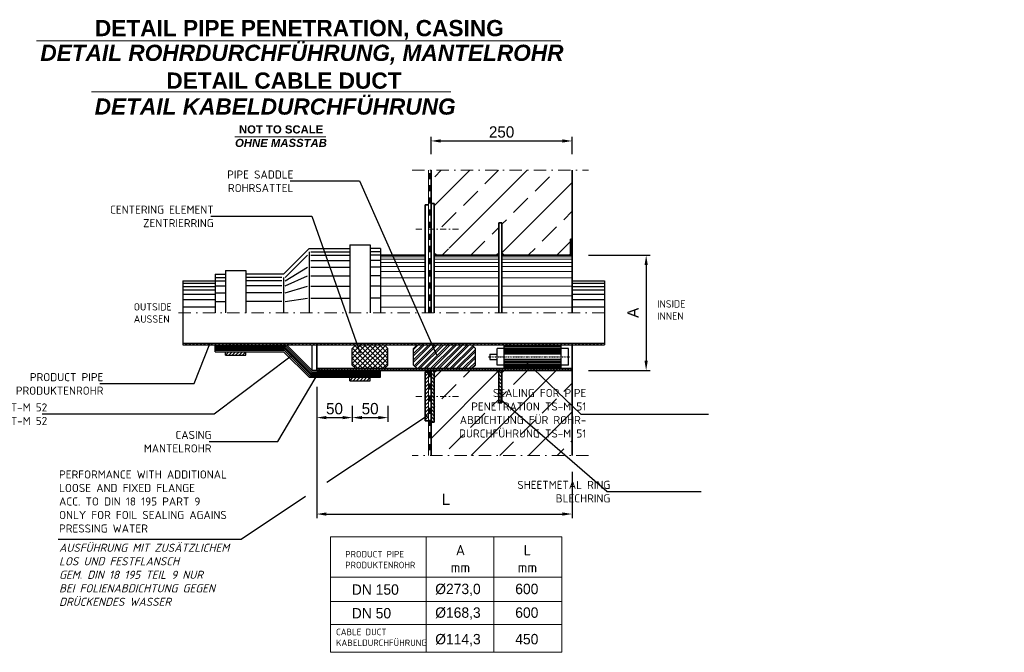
# Model space of a CAD drawing. Header units: millimetres. Extents: x -1700 to 30099, y -547 to 7576.
# Tile 4 of 14: x 3338 to 9412, y -547 to 3357. Entities that reach past the tile are written whole.
import ezdxf

# ---------------------------------------------------------------- set-up
doc = ezdxf.new("R2010")
doc.units = ezdxf.units.MM
for name, pattern in [('DASHDOT', [1, 0.5, -0.25, 0, -0.25]), ('STRICHPUNKT2', [0.5, 0.25, -0.125, 0, -0.125]), ('VERDECKT2', [0.1875, 0.125, -0.0625]), ('WJF-UNSICHTBAR', [0.25, 0.125, -0.125])]:
    doc.linetypes.add(name, pattern=pattern)
doc.layers.add('41', color=7, linetype='Continuous')
doc.layers.add('44', color=7, linetype='Continuous')
for name, color, linetype, lineweight in [('P-BSWANF', 7, 'Continuous', 18), ('P-ES-MD', 1, 'VERDECKT2', 18), ('P-MS250', 190, 'Continuous', 35), ('PDSMD', 7, 'Continuous', 18)]:
    doc.layers.add(name, color=color, linetype=linetype, lineweight=lineweight)
doc.styles.add('ROMANS', font='ROMANS', dxfattribs={"height": 0.2})
doc.dimstyles.new('Kopie von ISO-25', dxfattribs={"dimscale": 20, "dimtxt": 2.5, "dimasz": 3, "dimexe": 1.25, "dimexo": 0.625, "dimgap": 1, "dimtad": 1, "dimtxsty": 'Standard', "dimcen": 2.5, "dimadec": 0, "dimazin": 0, "dimtfac": 1, "dimtmove": 0, "dimatfit": 1, "dimfxl": 0, "dimarcsym": 0})

# ---------------------------------------------------------------- blocks, each defined once
blk = doc.blocks.new('*D37')
at = {"layer": 'DEFPOINTS', "color": 0, "ltscale": 50, "transparency": 16777216}
for p in [(5170.028475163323, 1192.688270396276), (6746.26104081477, 667.3297745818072), (6746.26104081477, 306.6352910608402)]:
    blk.add_point(p, dxfattribs=at)
at = {"layer": 'PDSMD', "color": 0, "lineweight": -2, "ltscale": 50, "transparency": 16777216}
for p, q in [((5170.028475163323, 1092.688270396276), (5170.028475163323, 281.6352910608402)), ((6746.26104081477, 567.3297745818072), (6746.26104081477, 281.6352910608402)), ((5230.028475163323, 306.6352910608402), (6686.26104081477, 306.6352910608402))]:
    blk.add_line(p, q, dxfattribs=at)
at = {"layer": 'PDSMD', "color": 0, "ltscale": 50, "transparency": 16777216}
for points in [[(5230.028475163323, 316.6352910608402), (5230.028475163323, 296.6352910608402), (5170.028475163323, 306.6352910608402)], [(6686.26104081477, 316.6352910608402), (6686.26104081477, 296.6352910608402), (6746.26104081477, 306.6352910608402)]]:
    blk.add_solid(points, dxfattribs=at)
at = {"layer": 'PDSMD', "color": 0, "ltscale": 50, "transparency": 16777216, "insert": (5966.685236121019, 397.2391006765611), "char_height": 70, "attachment_point": 5}
blk.add_mtext('L', dxfattribs=at)
blk = doc.blocks.new('*D38')
at = {"layer": 'DEFPOINTS', "color": 0, "ltscale": 50, "transparency": 16777216}
for p in [(6746.26104081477, 1903.888270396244), (6746.26104081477, 1192.68827039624), (7202.692010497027, 1192.68827039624)]:
    blk.add_point(p, dxfattribs=at)
at = {"layer": 'PDSMD', "color": 0, "lineweight": -2, "ltscale": 50, "transparency": 16777216}
for p, q in [((6846.26104081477, 1903.888270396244), (7227.692010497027, 1903.888270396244)), ((7202.692010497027, 1843.888270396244), (7202.692010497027, 1252.68827039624)), ((6846.26104081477, 1192.68827039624), (7227.692010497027, 1192.68827039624))]:
    blk.add_line(p, q, dxfattribs=at)
at = {"layer": 'PDSMD', "color": 0, "ltscale": 50, "transparency": 16777216}
for points in [[(7192.692010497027, 1843.888270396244), (7212.692010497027, 1843.888270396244), (7202.692010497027, 1903.888270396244)], [(7192.692010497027, 1252.68827039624), (7212.692010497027, 1252.68827039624), (7202.692010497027, 1192.68827039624)]]:
    blk.add_solid(points, dxfattribs=at)
at = {"layer": 'PDSMD', "color": 0, "ltscale": 50, "transparency": 16777216, "insert": (7121.361208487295, 1548.288270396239), "char_height": 70, "attachment_point": 5, "rotation": 90}
blk.add_mtext('A', dxfattribs=at)
blk = doc.blocks.new('*D40')
at = {"layer": 'DEFPOINTS', "color": 0, "ltscale": 50, "transparency": 16777216}
for p in [(5170.028475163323, 1334.406820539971), (5389.842725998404, 1334.406820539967), (5389.842725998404, 901.6842655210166)]:
    blk.add_point(p, dxfattribs=at)
at = {"layer": 'PDSMD', "color": 0, "lineweight": -2, "ltscale": 50, "transparency": 16777216}
for p, q in [((5170.028475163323, 974.4068205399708), (5170.028475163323, 876.6842655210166)), ((5389.842725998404, 974.4068205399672), (5389.842725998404, 876.6842655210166)), ((5230.028475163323, 901.6842655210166), (5329.842725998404, 901.6842655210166))]:
    blk.add_line(p, q, dxfattribs=at)
at = {"layer": 'PDSMD', "color": 0, "ltscale": 50, "transparency": 16777216}
for points in [[(5230.028475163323, 911.6842655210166), (5230.028475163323, 891.6842655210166), (5170.028475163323, 901.6842655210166)], [(5329.842725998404, 911.6842655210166), (5329.842725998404, 891.6842655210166), (5389.842725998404, 901.6842655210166)]]:
    blk.add_solid(points, dxfattribs=at)
at = {"layer": 'PDSMD', "color": 0, "ltscale": 50, "transparency": 16777216, "insert": (5279.935600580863, 956.6842655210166), "char_height": 70, "attachment_point": 5}
blk.add_mtext('50', dxfattribs=at)
blk = doc.blocks.new('*D39')
at = {"layer": 'DEFPOINTS', "color": 0, "ltscale": 50, "transparency": 16777216}
for p in [(5389.842725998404, 1334.406820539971), (5609.656976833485, 1334.406820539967), (5609.656976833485, 901.6842655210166)]:
    blk.add_point(p, dxfattribs=at)
at = {"layer": 'PDSMD', "color": 0, "lineweight": -2, "ltscale": 50, "transparency": 16777216}
for p, q in [((5389.842725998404, 974.4068205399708), (5389.842725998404, 876.6842655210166)), ((5609.656976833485, 974.4068205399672), (5609.656976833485, 876.6842655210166)), ((5449.842725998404, 901.6842655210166), (5549.656976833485, 901.6842655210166))]:
    blk.add_line(p, q, dxfattribs=at)
at = {"layer": 'PDSMD', "color": 0, "ltscale": 50, "transparency": 16777216}
for points in [[(5449.842725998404, 911.6842655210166), (5449.842725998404, 891.6842655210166), (5389.842725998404, 901.6842655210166)], [(5549.656976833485, 911.6842655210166), (5549.656976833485, 891.6842655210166), (5609.656976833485, 901.6842655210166)]]:
    blk.add_solid(points, dxfattribs=at)
at = {"layer": 'PDSMD', "color": 0, "ltscale": 50, "transparency": 16777216, "insert": (5499.749851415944, 956.6842655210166), "char_height": 70, "attachment_point": 5}
blk.add_mtext('50', dxfattribs=at)
blk = doc.blocks.new('*D41')
at = {"layer": 'DEFPOINTS', "color": 0, "ltscale": 50, "transparency": 16777216}
for p in [(6746.26104081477, 2608.985229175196), (5875.34190650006, 2428.330058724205), (6746.26104081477, 2428.330058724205)]:
    blk.add_point(p, dxfattribs=at)
at = {"layer": 'PDSMD', "color": 0, "lineweight": -2, "ltscale": 50, "transparency": 16777216}
for p, q in [((5875.34190650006, 2528.330058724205), (5875.34190650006, 2633.985229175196)), ((6746.26104081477, 2528.330058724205), (6746.26104081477, 2633.985229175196)), ((5935.34190650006, 2608.985229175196), (6686.26104081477, 2608.985229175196))]:
    blk.add_line(p, q, dxfattribs=at)
at = {"layer": 'PDSMD', "color": 0, "ltscale": 50, "transparency": 16777216}
for points in [[(5935.34190650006, 2618.985229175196), (5935.34190650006, 2598.985229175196), (5875.34190650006, 2608.985229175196)], [(6686.26104081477, 2618.985229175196), (6686.26104081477, 2598.985229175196), (6746.26104081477, 2608.985229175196)]]:
    blk.add_solid(points, dxfattribs=at)
at = {"layer": 'PDSMD', "color": 0, "ltscale": 50, "transparency": 16777216, "insert": (6310.801473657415, 2663.985229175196), "char_height": 70, "attachment_point": 5}
blk.add_mtext('250', dxfattribs=at)

msp = doc.modelspace()

# ---------------------------------------------------------------- hatches: boundary and pattern name
h = msp.add_hatch()
h.set_pattern_fill('ANSI31', color=256, scale=5, angle=90)
h.set_pattern_definition([(135, (5644.762361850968, 1356.544004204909), (-11.22532015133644, -11.22532015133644), [])])
h.paths.add_polyline_path([(4343.263682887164, 1350.94400420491), (6946.261040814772, 1350.94400420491), (6946.261040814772, 1362.144004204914), (4343.263682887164, 1362.144004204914)])
h = msp.add_hatch()
h.set_pattern_fill('ANSI31', color=256, scale=5)
h.set_pattern_definition([(45, (5849.34190650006, 1032.688270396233), (-11.22532015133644, 11.22532015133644), [])])
h.paths.add_polyline_path([(5859.34190650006, 1182.68827039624), (5839.34190650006, 1182.68827039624), (5839.34190650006, 1032.68827039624), (5859.341906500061, 1032.688270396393)])
h.paths.add_polyline_path([(5859.341906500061, 1032.688270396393), (5839.34190650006, 1032.68827039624), (5839.34190650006, 882.6882703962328), (5859.341906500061, 882.6882703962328)])
h = msp.add_hatch()
h.set_pattern_fill('ANSI31', color=256, scale=5, angle=90)
h.set_pattern_definition([(135, (5885.34190650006, 1032.688270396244), (-11.22532015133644, -11.22532015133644), [])])
h.paths.add_polyline_path([(5895.34190650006, 1192.688270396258), (5875.34190650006, 1192.688270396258), (5875.341906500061, 1032.688270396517), (5895.34190650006, 1032.688270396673)])
h.paths.add_polyline_path([(5895.34190650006, 1032.688270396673), (5875.341906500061, 1032.688270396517), (5875.341906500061, 872.6882703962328), (5895.34190650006, 872.6882703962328)])
h = msp.add_hatch()
h.set_pattern_fill('ANSI31', color=256, scale=5, angle=90)
h.set_pattern_definition([(135, (6302.801473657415, 1092.68827039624), (-11.22532015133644, -11.22532015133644), [])])
h.paths.add_polyline_path([(6312.801473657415, 1192.688270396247), (6292.801473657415, 1192.688270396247), (6292.801473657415, 992.6882703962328), (6312.801473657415, 992.6882703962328)])
at = {"layer": '41', "linetype": 'Continuous', "lineweight": -2}
h = msp.add_hatch(dxfattribs=at)
h.set_pattern_fill('ANSI32', color=256, scale=2.93085667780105, style=0)
h.set_pattern_definition([(44.99999999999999, (-25591.27241373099, -15139.09521237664), (-19.73988271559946, 19.73988271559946), []), (44.99999999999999, (-25578.11248623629, -15139.09521237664), (-19.73988271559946, 19.73988271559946), [])])
h.paths.add_polyline_path([(5789.904054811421, 1350.94400420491), (5767.922629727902, 1328.962579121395), (5767.922629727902, 1225.869695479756), (5789.904054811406, 1203.888270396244), (6126.952572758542, 1203.888270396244), (6148.933997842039, 1225.869695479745), (6148.933997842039, 1328.962579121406), (6126.952572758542, 1350.94400420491)])
at = {"layer": 'P-BSWANF', "lineweight": 5}
h = msp.add_hatch(dxfattribs=at)
h.set_pattern_fill('ANSI33', color=256, scale=1000, style=0)
h.set_pattern_definition([(45, (6296.26104081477, 1548.288270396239), (-176.7766952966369, 176.7766952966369), []), (45, (6473.037735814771, 1548.288270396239), (-176.7766952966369, 176.7766952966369), [125, -62.5])])
edge = h.paths.add_edge_path()
edge.add_line((6746.26104081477, 2428.330058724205), (5875.341906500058, 2428.330058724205))
edge.add_line((5875.341906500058, 2428.330058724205), (5875.341906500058, 2289.779356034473))
edge.add_arc((5984.838214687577, 2109.372158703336), 211.0360119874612, 5.0826134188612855, 121.2552301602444, ccw=False)
edge.add_arc((5996.278281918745, 2141.007379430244), 199.1868544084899, 239.5529312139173, 356.27546325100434, ccw=False)
edge.add_line((5895.34190650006, 1969.288856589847), (5895.34190650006, 1918.73667039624))
edge.add_line((5895.34190650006, 1918.73667039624), (5910.191706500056, 1903.888270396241))
edge.add_line((5910.191706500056, 1903.888270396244), (6277.951673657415, 1903.888270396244))
edge.add_line((6277.951673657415, 1903.888270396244), (6292.801473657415, 1918.736670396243))
edge.add_line((6292.801473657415, 1918.73667039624), (6292.801473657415, 2103.888270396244))
edge.add_line((6292.801473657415, 2103.888270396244), (6312.801473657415, 2103.888270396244))
edge.add_line((6312.801473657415, 2103.888270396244), (6312.801473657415, 1918.73667039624))
edge.add_line((6312.801473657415, 1918.73667039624), (6327.651273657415, 1903.888270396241))
edge.add_line((6327.651273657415, 1903.888270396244), (6598.798450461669, 1903.888270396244))
edge.add_arc((6513.921986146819, 1912.743152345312), 85.33711460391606, 19.009560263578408, 354.0440659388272, ccw=False)
edge.add_arc((6630.963396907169, 2058.46875281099), 123.4066068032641, 20.88614838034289, 252.8651669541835, ccw=False)
edge.add_line((6746.26104081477, 2102.464706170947), (6746.26104081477, 2428.330058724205))
edge = h.paths.add_edge_path(flags=17)
edge.add_line((5875.341906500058, 2289.779356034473), (5875.341906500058, 2223.888270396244))
edge.add_line((5875.341906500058, 2223.888270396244), (5895.34190650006, 2223.888270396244))
edge.add_line((5895.34190650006, 2223.888270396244), (5895.34190650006, 2063.888270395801))
edge.add_line((5895.34190650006, 2063.888270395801), (6181.813194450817, 2063.888270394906))
edge.add_arc((6032.771706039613, 2128.068269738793), 162.2727259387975, 336.702401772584, 360.000000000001)
edge.add_arc((5984.838214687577, 2109.372158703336), 211.0360119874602, 5.082613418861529, 121.2552301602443)
edge = h.paths.add_edge_path(flags=16)
edge.add_line((6181.813194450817, 2063.888270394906), (5895.34190650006, 2063.888270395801))
edge.add_line((5895.34190650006, 2063.888270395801), (5895.34190650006, 1969.288856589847))
edge.add_arc((5991.494557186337, 2159.167943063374), 212.8365563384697, 243.1428548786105, 333.4059699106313)
edge = h.paths.add_edge_path(flags=17)
edge.add_line((6736.26104081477, 2003.888270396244), (6746.26104081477, 2003.888270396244))
edge.add_line((6746.26104081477, 2003.888270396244), (6746.26104081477, 2102.464706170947))
edge.add_arc((6630.963396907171, 2058.46875281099), 123.4066068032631, 20.88614838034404, 252.8651669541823)
edge.add_arc((6513.921986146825, 1912.743152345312), 85.33711460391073, 19.00956026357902, 354.0440659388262)
edge.add_line((6598.798450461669, 1903.888270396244), (6727.77544081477, 1903.888270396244))
edge.add_line((6727.77544081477, 1903.888270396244), (6736.26104081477, 1903.888270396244))
edge.add_line((6736.26104081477, 1903.888270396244), (6736.26104081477, 2003.888270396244))
h.paths.add_polyline_path([(6746.26104081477, 1192.68827039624), (6327.651273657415, 1192.688270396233), (6312.801473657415, 1177.83987039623), (6312.801473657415, 992.6882703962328), (6292.801473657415, 992.6882703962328), (6292.801473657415, 1177.83987039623), (6277.951673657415, 1192.688270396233), (5910.191706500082, 1192.688270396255), (5895.34190650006, 1177.83987039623), (5895.34190650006, 872.6882703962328), (5875.341906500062, 872.6882703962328), (5875.341906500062, 667.3297745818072), (6746.26104081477, 667.3297745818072)])
at = {"layer": 'PDSMD', "ltscale": 50}
for points in [[(5910.19170650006, 1903.888270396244), (5895.34190650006, 1918.73667039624), (5895.34190650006, 1903.888270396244)], [(6292.801473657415, 1903.888270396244), (6292.801473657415, 1918.73667039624), (6277.951673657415, 1903.888270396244)], [(6327.651273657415, 1903.888270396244), (6312.801473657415, 1918.73667039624), (6312.801473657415, 1903.888270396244)], [(6736.26104081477, 1912.373070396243), (6727.775440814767, 1903.888270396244), (6736.26104081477, 1903.888270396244)], [(6737.77544081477, 1903.888270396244), (6746.26104081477, 1903.888270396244), (6746.26104081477, 1912.373070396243)], [(5875.341906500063, 1192.68827039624), (5860.492106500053, 1192.68827039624), (5875.34190650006, 1177.83987039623)], [(5910.191706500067, 1192.68827039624), (5895.34190650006, 1192.68827039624), (5895.34190650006, 1177.83987039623)], [(6292.801473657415, 1177.83987039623), (6292.801473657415, 1192.68827039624), (6277.951673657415, 1192.688270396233)], [(6327.651273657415, 1192.688270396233), (6312.801473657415, 1192.68827039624), (6312.801473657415, 1177.83987039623)]]:
    msp.add_hatch(color=256, dxfattribs=at).paths.add_polyline_path(points)
h = msp.add_hatch(dxfattribs=at)
h.set_pattern_fill('ANSI31', color=256, scale=100, style=0)
h.set_pattern_definition([(45, (-465.090471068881, 605.0612372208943), (-8.838834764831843, 8.838834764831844), [])])
h.paths.add_polyline_path([(5170.028475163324, 1203.888270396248), (5170.028475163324, 1192.688270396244), (6746.26104081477, 1192.68827039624), (6746.26104081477, 1203.888270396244)])

# ---------------------------------------------------------------- linework, layer by layer
for p, q in [((5005.735189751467, 2362.035197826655), (5434.173960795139, 2362.035197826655)), ((5434.173960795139, 2362.035197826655), (5908.135283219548, 1289.235074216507)), ((4516.275516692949, 2144.187642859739), (5139.152520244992, 2144.187642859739)), ((5139.152520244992, 2144.187642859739), (5437.770767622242, 1299.796074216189)), ((4343.263682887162, 1745.632536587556), (4543.26368288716, 1745.632536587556)), ((4343.263682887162, 1745.632536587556), (4343.263682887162, 1350.94400420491)), ((4543.263682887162, 1729.489278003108), (4343.26368288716, 1729.489278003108)), ((4543.263682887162, 1709.014001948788), (4343.26368288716, 1709.014001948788)), ((6746.26104081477, 1745.632536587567), (6946.261040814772, 1745.632536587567)), ((6946.261040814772, 1729.489278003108), (6746.26104081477, 1729.489278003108)), ((6946.261040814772, 1709.014001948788), (6746.26104081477, 1709.014001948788)), ((6946.261040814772, 1745.632536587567), (6946.261040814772, 1350.94400420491)), ((4543.263682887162, 1687.751207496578), (4343.26368288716, 1687.751207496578)), ((4543.263682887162, 1661.763403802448), (4343.26368288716, 1661.763403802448)), ((6946.261040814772, 1687.751207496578), (6746.26104081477, 1687.751207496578)), ((6946.261040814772, 1661.763403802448), (6746.26104081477, 1661.763403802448)), ((4543.263682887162, 1628.687934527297), (4343.26368288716, 1628.687934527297)), ((4543.263682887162, 1583.888270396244), (4343.26368288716, 1583.888270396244)), ((6946.261040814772, 1628.687934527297), (6746.26104081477, 1628.687934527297)), ((6946.261040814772, 1583.888270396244), (6746.26104081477, 1583.888270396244)), ((4343.263682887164, 1362.144004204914), (6946.261040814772, 1362.144004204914)), ((4343.263682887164, 1350.94400420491), (6946.261040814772, 1350.94400420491)), ((4414.975644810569, 1111.68345806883), (4510.774064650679, 1356.639103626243)), ((5141.601356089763, 1192.68827039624), (5141.601356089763, 1350.94400420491)), ((4536.508558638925, 924.7450899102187), (5011.689868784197, 1283.325095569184)), ((6800.087338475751, 923.0163626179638), (6460.406608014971, 1247.891167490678)), ((4930.404239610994, 755.1983261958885), (5194.025527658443, 1199.422272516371)), ((5170.028475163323, 1192.68827039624), (5141.601356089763, 1192.68827039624)), ((3831.812201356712, 1111.68345806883), (4414.975644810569, 1111.68345806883)), ((6959.22986989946, 446.7659440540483), (6304.020816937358, 1012.690797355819)), ((3475.497216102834, 924.7450899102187), (4536.508558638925, 924.7450899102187)), ((6800.087338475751, 923.0163626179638), (7588.046921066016, 923.0163626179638)), ((4506.224560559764, 755.1983261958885), (4930.404239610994, 755.1983261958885)), ((6959.22986989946, 446.7659440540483), (7542.393313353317, 446.7659440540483))]:
    msp.add_line(p, q)
at = {"layer": '44', "linetype": 'Continuous', "lineweight": -2, "ltscale": 10}
for p, q in [((5124.098145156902, 1946.146143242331), (4965.842411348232, 1787.890409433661)), ((5124.098145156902, 1946.146143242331), (5374.019656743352, 1946.146143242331)), ((5374.019656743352, 1967.275079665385), (5500.793275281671, 1967.275079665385)), ((5374.019656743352, 1967.275079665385), (5374.019656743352, 1548.288270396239)), ((5500.793275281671, 1967.275079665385), (5500.793275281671, 1548.288270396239)), ((5564.180084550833, 1946.146143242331), (5500.793275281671, 1946.146143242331)), ((5564.180084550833, 1946.146143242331), (5564.180084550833, 1548.288270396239)), ((4976.406879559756, 1766.761473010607), (5113.533676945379, 1903.888270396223)), ((5124.098145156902, 1925.017206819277), (5124.098145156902, 1548.288270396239)), ((5134.662613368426, 1925.017206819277), (5374.019656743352, 1925.017206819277)), ((5134.662613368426, 1903.888270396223), (5374.019656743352, 1903.888270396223)), ((5564.180084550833, 1925.017206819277), (5500.793275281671, 1925.017206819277)), ((5564.180084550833, 1903.888270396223), (5500.793275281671, 1903.888270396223)), ((4976.406879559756, 1745.632536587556), (5113.533676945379, 1829.936992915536)), ((5134.662613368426, 1872.194865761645), (5374.019656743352, 1872.194865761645)), ((5134.662613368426, 1829.936992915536), (5374.019656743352, 1829.936992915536)), ((5564.180084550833, 1872.194865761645), (5500.793275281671, 1872.194865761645)), ((5564.180084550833, 1829.936992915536), (5500.793275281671, 1829.936992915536)), ((4543.263682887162, 1787.890409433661), (4543.263682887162, 1548.288270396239)), ((4543.263682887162, 1787.890409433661), (4606.650492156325, 1787.890409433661)), ((4543.263682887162, 1766.761473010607), (4606.650492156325, 1766.761473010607)), ((4606.650492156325, 1809.019345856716), (4733.424110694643, 1809.019345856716)), ((4606.650492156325, 1809.019345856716), (4606.650492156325, 1548.288270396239)), ((4733.424110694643, 1809.019345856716), (4733.424110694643, 1548.288270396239)), ((4965.842411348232, 1787.890409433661), (4733.424110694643, 1787.890409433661)), ((4955.277943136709, 1766.761473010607), (4733.424110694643, 1766.761473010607)), ((4965.842411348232, 1766.761473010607), (4965.842411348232, 1548.288270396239)), ((4976.406879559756, 1713.939131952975), (5113.533676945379, 1777.114651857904)), ((5134.662613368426, 1777.114651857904), (5374.019656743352, 1777.114651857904)), ((5564.180084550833, 1777.114651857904), (5500.793275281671, 1777.114651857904)), ((4543.263682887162, 1745.632536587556), (4606.650492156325, 1745.632536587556)), ((4543.263682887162, 1713.939131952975), (4606.650492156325, 1713.939131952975)), ((4955.277943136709, 1745.632536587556), (4733.424110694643, 1745.632536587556)), ((4955.277943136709, 1713.939131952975), (4733.424110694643, 1713.939131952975)), ((4976.406879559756, 1671.681259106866), (5113.533676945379, 1713.727842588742)), ((5134.662613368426, 1713.727842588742), (5374.019656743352, 1713.727842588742)), ((5564.180084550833, 1713.727842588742), (5500.793275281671, 1713.727842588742)), ((4543.263682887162, 1671.681259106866), (4606.650492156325, 1671.681259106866)), ((4955.277943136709, 1671.681259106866), (4733.424110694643, 1671.681259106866)), ((4543.263682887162, 1618.858918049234), (4606.650492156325, 1618.858918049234)), ((4955.277943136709, 1618.858918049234), (4733.424110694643, 1618.858918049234)), ((4976.406879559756, 1618.858918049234), (5113.533676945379, 1639.776565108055)), ((5134.662613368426, 1639.776565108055), (5374.019656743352, 1639.776565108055)), ((5564.180084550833, 1639.776565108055), (5500.793275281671, 1639.776565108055)), ((4543.263682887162, 1308.686131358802), (4543.263682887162, 1350.94400420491)), ((4543.263682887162, 1342.492429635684), (4979.843853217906, 1342.492429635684)), ((5138.099587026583, 1184.236695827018), (4979.843853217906, 1342.492429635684)), ((5141.601356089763, 1192.68827039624), (4983.345622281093, 1350.94400420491)), ((5389.842725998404, 1235.702719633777), (5505.084010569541, 1350.944004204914)), ((5389.842725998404, 1266.790316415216), (5473.996413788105, 1350.944004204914)), ((5389.842725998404, 1297.87498233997), (5442.911747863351, 1350.944004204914)), ((5389.842725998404, 1328.962579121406), (5411.824151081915, 1350.944004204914)), ((5400.470012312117, 1215.24240916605), (5536.168676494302, 1350.944004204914)), ((5548.214497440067, 1203.888270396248), (5406.492922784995, 1345.609845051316)), ((5421.325988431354, 1205.012253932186), (5567.254586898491, 1350.944004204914)), ((5579.299163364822, 1203.888270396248), (5432.243429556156, 1350.944004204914)), ((5451.285205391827, 1203.888270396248), (5593.009710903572, 1345.609845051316)), ((5599.032621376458, 1215.24240916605), (5463.331026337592, 1350.944004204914)), ((5609.656976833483, 1235.702719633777), (5494.415692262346, 1350.944004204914)), ((5609.656976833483, 1266.787385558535), (5525.503289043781, 1350.944004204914)), ((5609.656976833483, 1297.87498233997), (5556.587954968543, 1350.944004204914)), ((5609.656976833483, 1328.962579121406), (5587.675551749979, 1350.944004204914)), ((5767.922629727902, 1328.962579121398), (5789.904054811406, 1350.94400420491)), ((6148.933997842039, 1328.962579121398), (6126.952572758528, 1350.94400420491)), ((6327.093507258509, 1346.656160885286), (6678.799239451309, 1346.664953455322)), ((6327.093507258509, 1337.863590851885), (6678.799239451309, 1337.87238342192)), ((6327.102299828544, 1203.888270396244), (6327.102299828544, 1350.94400420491)), ((6678.805101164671, 1203.888270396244), (6678.805101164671, 1350.94400420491)), ((4543.263682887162, 1334.040855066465), (4976.344901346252, 1334.040855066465)), ((4543.263682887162, 1325.589280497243), (4972.840315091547, 1325.589280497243)), ((4543.263682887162, 1317.13770592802), (4969.341363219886, 1317.13770592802)), ((4543.263682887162, 1308.686131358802), (4965.842411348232, 1308.686131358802)), ((4606.650492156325, 1287.557194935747), (4627.779428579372, 1308.686131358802)), ((4606.650492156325, 1287.557194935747), (4606.650492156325, 1308.686131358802)), ((4606.650492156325, 1287.557194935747), (4733.424110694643, 1287.557194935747)), ((4627.779428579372, 1287.557194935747), (4648.908365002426, 1308.686131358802)), ((4648.908365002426, 1287.557194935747), (4670.03730142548, 1308.686131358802)), ((4670.03730142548, 1287.557194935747), (4691.166237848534, 1308.686131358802)), ((4691.166237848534, 1287.557194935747), (4712.295174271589, 1308.686131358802)), ((4712.295174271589, 1287.557194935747), (4733.424110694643, 1308.686131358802)), ((4733.424110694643, 1287.557194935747), (4733.424110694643, 1308.686131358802)), ((5124.098145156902, 1150.430397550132), (4965.842411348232, 1308.686131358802)), ((5127.597097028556, 1158.88197211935), (4969.341363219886, 1317.13770592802)), ((5131.096048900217, 1167.333546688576), (4972.840315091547, 1325.589280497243)), ((5134.600635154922, 1175.785121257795), (4976.344901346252, 1334.040855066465)), ((5389.842725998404, 1225.869695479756), (5389.842725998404, 1328.962579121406)), ((5486.04223473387, 1203.888270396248), (5389.842725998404, 1300.084848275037)), ((5517.126900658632, 1203.888270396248), (5390.950589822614, 1330.064581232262)), ((5482.372802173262, 1203.888270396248), (5608.552043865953, 1330.067512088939)), ((5514.187251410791, 1204.618053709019), (5609.656976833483, 1300.087779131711)), ((5609.656976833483, 1225.869695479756), (5609.656976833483, 1328.962579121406)), ((5767.922629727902, 1225.869695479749), (5767.922629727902, 1328.962579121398)), ((6148.933997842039, 1225.869695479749), (6148.933997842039, 1328.962579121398)), ((6239.176599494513, 1293.900740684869), (6239.176599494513, 1260.931533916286)), ((6239.176599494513, 1293.900740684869), (6283.139449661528, 1293.900740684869)), ((6327.102299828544, 1328.962579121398), (6283.139449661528, 1328.962579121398)), ((6283.139449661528, 1225.869695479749), (6283.139449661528, 1328.962579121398)), ((6327.093507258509, 1329.071020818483), (6678.799239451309, 1329.079813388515)), ((6327.093507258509, 1320.278450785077), (6678.799239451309, 1320.287243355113)), ((6327.093507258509, 1311.485880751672), (6678.799239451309, 1311.494673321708)), ((6327.093507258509, 1302.69331071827), (6678.799239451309, 1302.702103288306)), ((6678.80217030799, 1293.909533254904), (6327.102299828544, 1293.903671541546)), ((6722.767951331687, 1328.962579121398), (6678.805101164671, 1328.962579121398)), ((6722.767951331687, 1225.869695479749), (6722.767951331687, 1328.962579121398)), ((5454.954637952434, 1203.888270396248), (5389.842725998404, 1269.000182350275)), ((5423.86997202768, 1203.888270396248), (5389.842725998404, 1237.91258556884)), ((5411.824151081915, 1203.888270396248), (5389.842725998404, 1225.869695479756)), ((5544.545064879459, 1203.888270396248), (5609.656976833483, 1269.000182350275)), ((5575.629730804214, 1203.888270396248), (5609.656976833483, 1237.915516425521)), ((5587.675551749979, 1203.888270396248), (5609.656976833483, 1225.869695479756)), ((5789.904054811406, 1203.888270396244), (5767.922629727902, 1225.869695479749)), ((6126.952572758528, 1203.888270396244), (6148.933997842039, 1225.869695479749)), ((6239.176599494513, 1260.931533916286), (6283.139449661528, 1260.931533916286)), ((6327.102299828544, 1225.869695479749), (6283.139449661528, 1225.869695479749)), ((6327.099368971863, 1252.141894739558), (6678.805101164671, 1252.150687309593)), ((6327.099368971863, 1243.349324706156), (6678.805101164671, 1243.358117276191)), ((6327.099368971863, 1234.556754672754), (6678.805101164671, 1234.56554724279)), ((6327.099368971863, 1225.764184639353), (6678.805101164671, 1225.772977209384)), ((6327.099368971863, 1216.971614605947), (6678.805101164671, 1216.980407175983)), ((6678.805101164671, 1260.940326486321), (6327.102299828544, 1260.934464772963)), ((6722.767951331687, 1225.869695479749), (6678.805101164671, 1225.869695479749)), ((5127.597097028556, 1158.88197211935), (5564.180084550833, 1158.88197211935)), ((5131.096048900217, 1167.333546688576), (5564.180084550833, 1167.333546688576)), ((5134.600635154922, 1175.785121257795), (5564.180084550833, 1175.785121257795)), ((5138.099587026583, 1184.236695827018), (5564.180084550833, 1184.236695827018)), ((5564.180084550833, 1150.430397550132), (5564.180084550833, 1192.68827039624)), ((6327.099368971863, 1208.179044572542), (6678.805101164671, 1208.187837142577)), ((5124.098145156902, 1150.430397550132), (5564.180084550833, 1150.430397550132)), ((5374.019656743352, 1129.301461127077), (5395.148593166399, 1150.430397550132)), ((5374.019656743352, 1129.301461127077), (5374.019656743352, 1150.430397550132)), ((5374.019656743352, 1129.301461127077), (5500.793275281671, 1129.301461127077)), ((5395.148593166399, 1129.301461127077), (5416.277529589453, 1150.430397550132)), ((5416.277529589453, 1129.301461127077), (5437.406466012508, 1150.430397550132)), ((5437.406466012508, 1129.301461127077), (5458.535402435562, 1150.430397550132)), ((5458.535402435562, 1129.301461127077), (5479.664338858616, 1150.430397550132)), ((5479.664338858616, 1129.301461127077), (5500.793275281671, 1150.430397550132)), ((5500.793275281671, 1129.301461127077), (5500.793275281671, 1150.430397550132))]:
    msp.add_line(p, q, dxfattribs=at)
at = {"layer": '44', "linetype": 'DASHDOT', "lineweight": -2, "ltscale": 10}
msp.add_line((6229.701331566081, 1277.414671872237), (6731.748062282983, 1277.423464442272), dxfattribs=at)
at = {"layer": 'PDSMD', "color": 7, "linetype": 'Continuous', "lineweight": 18}
for p, q in [((3440.737351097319, 3227.014250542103), (6675.46072116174, 3227.014250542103)), ((3781.290367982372, 2911.607382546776), (5998.365312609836, 2911.607382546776)), ((4665.42265156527, 2635.399489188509), (5226.034254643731, 2635.399489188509))]:
    msp.add_line(p, q, dxfattribs=at)
at = {"layer": 'PDSMD', "linetype": 'STRICHPUNKT2', "ltscale": 300}
for p, q in [((5759.34190650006, 2428.330058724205), (6846.26104081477, 2428.330058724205)), ((4318.263682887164, 1548.288270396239), (6971.261040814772, 1548.288270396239)), ((6846.26104081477, 667.3297745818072), (5759.341906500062, 667.3297745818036))]:
    msp.add_line(p, q, dxfattribs=at)
at = {"layer": 'PDSMD'}
for p, q in [((5859.34190650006, 2428.330058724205), (5859.34190650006, 1548.288270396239)), ((5859.341906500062, 667.3297745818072), (5859.34190650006, 1192.68827039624))]:
    msp.add_line(p, q, dxfattribs=at)
at = {"layer": 'PDSMD', "linetype": 'WJF-UNSICHTBAR', "lineweight": 53, "ltscale": 300}
for p, q in [((5865.341906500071, 1548.288270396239), (5865.341906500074, 2428.330058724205)), ((5865.341906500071, 1187.838927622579), (5865.341906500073, 667.3297745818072))]:
    msp.add_line(p, q, dxfattribs=at)
at = {"layer": 'PDSMD', "lineweight": 35}
for p, q in [((5875.34190650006, 2428.330058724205), (5875.34190650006, 1548.288270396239)), ((6746.26104081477, 2428.330058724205), (6746.26104081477, 1548.288270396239)), ((5839.34190650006, 2213.888270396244), (5839.34190650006, 1548.288270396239)), ((6736.26104081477, 2003.888270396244), (6736.26104081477, 1903.888270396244)), ((6746.26104081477, 1350.94400420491), (6746.26104081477, 667.3297745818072)), ((5839.34190650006, 882.6882703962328), (5839.34190650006, 1182.68827039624)), ((5875.34190650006, 988.2882703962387), (5875.34190650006, 1192.68827039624)), ((5875.341906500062, 667.3297745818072), (5875.34190650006, 1192.68827039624))]:
    msp.add_line(p, q, dxfattribs=at)
at = {"layer": 'PDSMD', "lineweight": 35, "ltscale": 50}
for p, q in [((5839.34190650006, 2213.888270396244), (5859.34190650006, 2213.888270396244)), ((5875.34190650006, 2223.888270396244), (5895.34190650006, 2223.888270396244)), ((5895.34190650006, 2223.888270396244), (5895.34190650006, 1548.288270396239)), ((6292.801473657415, 2103.888270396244), (6292.801473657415, 1548.288270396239)), ((6292.801473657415, 2103.888270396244), (6312.801473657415, 2103.888270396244)), ((6312.801473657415, 2103.888270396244), (6312.801473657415, 1548.288270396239)), ((6736.26104081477, 2003.888270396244), (6746.26104081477, 2003.888270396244)), ((5839.34190650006, 1903.888270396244), (5564.180084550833, 1903.888270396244)), ((6292.801473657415, 1903.888270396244), (5895.341906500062, 1903.888270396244)), ((6312.801473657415, 1903.888270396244), (6746.26104081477, 1903.888270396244)), ((5170.028475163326, 1350.944004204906), (5170.028475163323, 1192.68827039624)), ((5170.028475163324, 1203.888270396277), (6746.26104081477, 1203.888270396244)), ((5170.028475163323, 1192.688270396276), (6746.26104081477, 1192.68827039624)), ((5839.34190650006, 1182.68827039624), (5859.34190650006, 1182.68827039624)), ((5895.34190650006, 872.6882703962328), (5895.34190650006, 1192.68827039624)), ((6292.801473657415, 992.6882703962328), (6292.801473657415, 1192.68827039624)), ((6312.801473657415, 992.6882703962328), (6312.801473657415, 1192.68827039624)), ((6292.801473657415, 992.6882703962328), (6312.801473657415, 992.6882703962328)), ((5839.34190650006, 882.6882703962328), (5859.34190650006, 882.6882703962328)), ((5875.34190650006, 872.6882703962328), (5895.34190650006, 872.6882703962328))]:
    msp.add_line(p, q, dxfattribs=at)
at = {"layer": 'PDSMD', "linetype": 'STRICHPUNKT2', "ltscale": 150}
for p, q in [((5782.03511369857, 2063.888270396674), (6047.004684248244, 2063.888270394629)), ((5782.03511369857, 1032.688270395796), (6047.004684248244, 1032.688270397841))]:
    msp.add_line(p, q, dxfattribs=at)
at = {"layer": 'PDSMD', "ltscale": 50}
for p, q in [((5839.34190650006, 1893.888270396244), (5564.180084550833, 1893.888270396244)), ((5895.34190650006, 1918.73667039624), (5910.191706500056, 1903.888270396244)), ((6292.801473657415, 1893.888270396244), (5895.341906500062, 1893.888270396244)), ((6292.801473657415, 1918.73667039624), (6277.951673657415, 1903.888270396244)), ((6312.801473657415, 1918.73667039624), (6327.651273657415, 1903.888270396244)), ((6312.801473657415, 1893.888270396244), (6746.26104081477, 1893.888270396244)), ((6736.26104081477, 1912.373070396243), (6727.77544081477, 1903.888270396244)), ((6746.26104081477, 1912.373070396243), (6737.77544081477, 1903.888270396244)), ((5839.34190650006, 1878.888270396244), (5564.180084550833, 1878.888270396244)), ((5839.34190650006, 1858.888270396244), (5564.180084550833, 1858.888270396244)), ((5839.34190650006, 1833.888270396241), (5564.180084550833, 1833.888270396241)), ((6292.801473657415, 1878.888270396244), (5895.341906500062, 1878.888270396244)), ((6292.801473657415, 1858.888270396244), (5895.341906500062, 1858.888270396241)), ((6292.801473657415, 1833.888270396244), (5895.341906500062, 1833.888270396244)), ((6312.801473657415, 1878.888270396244), (6746.26104081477, 1878.888270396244)), ((6312.801473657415, 1858.888270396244), (6746.26104081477, 1858.888270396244)), ((6312.801473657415, 1833.888270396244), (6746.26104081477, 1833.888270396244)), ((5839.34190650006, 1803.888270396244), (5564.180084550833, 1803.888270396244)), ((5839.34190650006, 1763.888270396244), (5564.180084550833, 1763.888270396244)), ((6292.801473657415, 1803.888270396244), (5895.341906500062, 1803.888270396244)), ((6292.801473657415, 1763.888270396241), (5895.341906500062, 1763.888270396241)), ((6312.801473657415, 1803.888270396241), (6746.26104081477, 1803.888270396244)), ((6312.801473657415, 1763.888270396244), (6746.26104081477, 1763.888270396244)), ((5839.34190650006, 1713.888270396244), (5564.180084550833, 1713.888270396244)), ((6292.801473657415, 1713.888270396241), (5895.341906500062, 1713.888270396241)), ((6312.801473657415, 1713.888270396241), (6746.26104081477, 1713.888270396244)), ((5839.34190650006, 1653.888270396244), (5564.180084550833, 1653.888270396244)), ((6292.801473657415, 1653.888270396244), (5895.341906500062, 1653.888270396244)), ((6312.801473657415, 1653.888270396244), (6746.26104081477, 1653.888270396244)), ((5839.34190650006, 1583.888270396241), (5564.180084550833, 1583.888270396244)), ((6292.801473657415, 1583.888270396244), (5895.341906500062, 1583.888270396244)), ((6312.801473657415, 1583.888270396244), (6746.26104081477, 1583.888270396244)), ((5875.34190650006, 1177.83987039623), (5860.492106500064, 1192.688270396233)), ((5895.34190650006, 1177.83987039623), (5910.191706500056, 1192.688270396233)), ((6292.801473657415, 1177.83987039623), (6277.951673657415, 1192.688270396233)), ((6312.801473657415, 1177.83987039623), (6327.651273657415, 1192.688270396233))]:
    msp.add_line(p, q, dxfattribs=at)
at = {"layer": 'PDSMD', "lineweight": 18}
msp.add_line((5839.34190650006, 1182.68827039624), (5839.34190650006, 1192.68827039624), dxfattribs=at)
at = {"layer": 'PDSMD', "color": 7, "lineweight": -3, "ltscale": 0.02}
for p, q in [((5853.458944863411, 913.3618200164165), (5232.992513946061, 501.779669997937)), ((5100.972645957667, 414.2051963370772), (4703.103632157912, 150.2815157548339)), ((4703.103632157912, 150.2815157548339), (3574.342525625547, 150.2815157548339))]:
    msp.add_line(p, q, dxfattribs=at)
at = {"layer": 'PDSMD', "color": 7}
for p, q in [((5255.972866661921, 165.9844320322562), (5255.972866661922, -546.5891567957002)), ((5255.972866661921, 165.9844320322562), (6681.889559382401, 165.9844320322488)), ((5844.648770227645, 165.9844320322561), (5844.648770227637, -546.5891567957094)), ((6263.269164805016, -546.589156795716), (6263.269164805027, 165.9844320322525)), ((6681.889559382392, -546.5891567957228), (6681.889559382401, 165.9844320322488)), ((5255.972866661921, -83.43596647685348), (6681.889559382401, -83.43596647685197)), ((5255.972866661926, -233.8429677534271), (6681.889559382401, -233.842967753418)), ((5255.972866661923, -374.589648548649), (6681.889559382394, -374.5896485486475)), ((5255.972866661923, -546.5891567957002), (6681.889559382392, -546.5891567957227))]:
    msp.add_line(p, q, dxfattribs=at)

# ---------------------------------------------------------------- texts
at = {"layer": '44', "color": 7, "char_height": 50, "attachment_point": 3, "style": 'ROMANS'}
for s, insert in [('{\\fISOCPEUR|b0|i0|c0|p34;PIPE SADDLE\\PROHRSATTEL}', (5026.405401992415, 2426.783552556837)), ('{\\fISOCPEUR|b0|i0|c0|p34;CENTERING ELEMENT\\PZENTRIERRING}', (4534.291128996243, 2210.272634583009)), ('{\\fISOCPEUR|b0|i0|c0|p34;PRODUCT PIPE\\PPRODUKTENROHR}', (3853.962305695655, 1176.431812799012)), ('{\\fISOCPEUR|b0|i0|c0|p34;SEALING FOR PIPE\\PPENETRATION TS-M 51\\PABDICHTUNG FÜR ROHR-\\PDURCHFÜHRUNG TS-M 51}', (6833.492383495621, 1078.644856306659)), ('{\\fISOCPEUR|b0|i0|c0|p34;CASING SEAL ST-M 52\\PABSCHLUSSMANSCHETTE ST-M 52}', (3507.196986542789, 989.4934446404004)), ('{\\fISOCPEUR|b0|i0|c0|p34;CASING\\PMANTELROHR}', (4520.585883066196, 819.9466809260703)), ('{\\fISOCPEUR|b0|i0|c0|p34;SHEETMETAL RING\\PBLECHRING}', (6981.379974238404, 511.51429878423))]:
    msp.add_mtext(s, dxfattribs=dict(at, insert=insert))
at = {"layer": 'P-ES-MD', "color": 7, "linetype": 'Continuous', "ltscale": 300, "char_height": 100, "width": 3398.831732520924, "attachment_point": 1}
for s, insert in [('{\\fArial|b1|i0|c0|p34;\\C0;DETAIL\\C7; CABLE DUCT}', (4242.267451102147, 3031.509036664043)), ('{\\fArial|b1|i1|c0|p34;\\C0;DETAIL\\C7; KABELDURCHFÜHRUNG}', (3800.137289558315, 2871.414706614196))]:
    msp.add_mtext(s, dxfattribs=dict(at, insert=insert))
at = {"layer": 'P-MS250', "color": 7, "char_height": 100, "width": 3271.314977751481, "attachment_point": 1}
for s, insert in [('{\\fArial|b1|i0|c0|p34;\\C0;DETAIL\\C7; PIPE PENETRATION, CASING}', (3801.929310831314, 3355.56060013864)), ('{\\fArial|b1|i1|c0|p34;\\C0;DETAIL\\C7; ROHRDURCHFÜHRUNG, MANTELROHR}', (3464.811070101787, 3202.956712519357))]:
    msp.add_mtext(s, dxfattribs=dict(at, insert=insert))
at = {"layer": 'PDSMD', "color": 7}
for s, p in [('%%C273,0', (5901.109657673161, -187.5176913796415)), ('DN 150', (5386.534035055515, -191.3005191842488)), ('600', (6394.967916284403, -187.5176913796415)), ('DN 50', (5386.534035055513, -337.2972644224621)), ('%%C168,3', (5901.109657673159, -333.5144366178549)), ('600', (6394.967916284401, -333.5144366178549)), ('%%C114,3', (5901.109657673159, -497.2404326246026)), ('450', (6394.967916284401, -497.2404326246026))]:
    msp.add_text(s, height=64, dxfattribs=at).set_placement(p)
at = {"layer": 'PDSMD', "color": 7, "insert": (4470.985705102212, 2705.218050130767), "char_height": 50, "width": 950.281389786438, "attachment_point": 1}
msp.add_mtext('\\pi219.48;{\\fArial|b1|i0|c0|p34;NOT TO SCALE \\P\\pi195.33;\\fArial|b1|i1|c0|p34;OHNE MASSTAB}', dxfattribs=at)
at = {"layer": 'PDSMD', "lineweight": 13, "char_height": 45, "width": 265.1168, "attachment_point": 1}
for s, insert in [('{\\fISOCPEUR|b0|i0|c0|p34;OUTSIDE\\PAUSSEN}', (4041.214096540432, 1607.536790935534)), ('{\\fISOCPEUR|b0|i0|c0|p34;INSIDE\\PINNEN}', (7270.798732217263, 1625.685114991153))]:
    msp.add_mtext(s, dxfattribs=dict(at, insert=insert))
at = {"layer": 'PDSMD', "color": 7, "lineweight": 13, "attachment_point": 1}
for s, insert, char_height, width in [('{\\fISOCPEUR|b0|i0|c0|p34;PERFORMANCE WITH ADDITIONAL\\PLOOSE AND FIXED FLANGE \\PACC. TO DIN 18 195 PART 9\\PONLY FOR FOIL SEALING AGAINS \\PPRESSING WATER}', (3580.621939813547, 575.8480958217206), 50.00008047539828, 1191.342881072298), ('{\\fISOCPEUR|b0|i1|c0|p34;AUSFÜHRUNG MIT ZUSÄTZLICHEM\\PLOS UND FESTFLANSCH\\PGEM. DIN 18 195 TEIL 9 NUR\\PBEI FOLIENABDICHTUNG GEGEN\\PDRÜCKENDES WASSER}', (3580.621939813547, 123.5001997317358), 50.00008047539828, 1191.342881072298), ('{\\fISOCPEUR|b0|i0|c0|p34;PRODUCT PIPE\\PPRODUKTENROHR}', (5346.137617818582, 78.75579864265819), 40, 428.2331670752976), ('{\\fISOCPEUR|b0|i0|c0|p34;CABLE DUCT\\PKABELDURCHFÜHRUNG}', (5289.689606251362, -401.0867846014), 40, 573.6139943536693)]:
    msp.add_mtext(s, dxfattribs=dict(at, insert=insert, char_height=char_height, width=width))
at = {"layer": 'PDSMD', "color": 7, "char_height": 64, "attachment_point": 5}
for s, insert in [('{\\fISOCPEUR|b0|i0|c0|p34;A\\Pmm}', (6056.886912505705, 30.95976542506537)), ('{\\fISOCPEUR|b0|i0|c0|p34;L\\Pmm}', (6470.049770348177, 30.95976542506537))]:
    msp.add_mtext(s, dxfattribs=dict(at, insert=insert))

# ---------------------------------------------------------------- dimensions: what is measured, and where the dimension line sits
at = {"layer": 'PDSMD', "ltscale": 50}
for base, p1, p2, text, override, picture, middle in [((6746.26104081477, 2608.985229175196), (5875.34190650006, 2428.330058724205), (6746.26104081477, 2428.330058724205), '250', {"dimtxt": 3.5, "dimexo": 5, "dimtmove": 2}, '*D41', (6310.801473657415, 2663.985229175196)), ((5389.842725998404, 901.6842655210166), (5170.028475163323, 1334.406820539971), (5389.842725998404, 1334.406820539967), '50', {"dimtxt": 3.5, "dimexo": 18, "dimtmove": 2}, '*D40', (5279.935600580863, 956.6842655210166)), ((5609.656976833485, 901.6842655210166), (5389.842725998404, 1334.406820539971), (5609.656976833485, 1334.406820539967), '50', {"dimtxt": 3.5, "dimexo": 18, "dimtmove": 2}, '*D39', (5499.749851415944, 956.6842655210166))]:
    dim = msp.add_linear_dim(base=base, p1=p1, p2=p2, text=text, dimstyle='Kopie von ISO-25', override=override, dxfattribs=at)
    dim.commit()
    dim.dimension.update_dxf_attribs({"geometry": picture, "text_midpoint": middle})
dim = msp.add_linear_dim(base=(7202.692010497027, 1192.68827039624), p1=(6746.26104081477, 1903.888270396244), p2=(6746.26104081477, 1192.68827039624), angle=90, text='A', dimstyle='Kopie von ISO-25', override={"dimtxt": 3.5, "dimexo": 5, "dimtmove": 2}, dxfattribs=at)
dim.commit()
dim.dimension.update_dxf_attribs({"geometry": '*D38', "text_midpoint": (7121.361208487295, 1548.288270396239), "dimtype": 160})
dim = msp.add_linear_dim(base=(6746.26104081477, 306.6352910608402), p1=(5170.028475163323, 1192.688270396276), p2=(6746.26104081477, 667.3297745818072), text='L', dimstyle='Kopie von ISO-25', override={"dimtxt": 3.5, "dimexo": 5, "dimtmove": 2}, dxfattribs=at)
dim.commit()
dim.dimension.update_dxf_attribs({"geometry": '*D37', "text_midpoint": (5966.685236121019, 397.2391006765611), "dimtype": 160})

doc.saveas('drawing.dxf')
